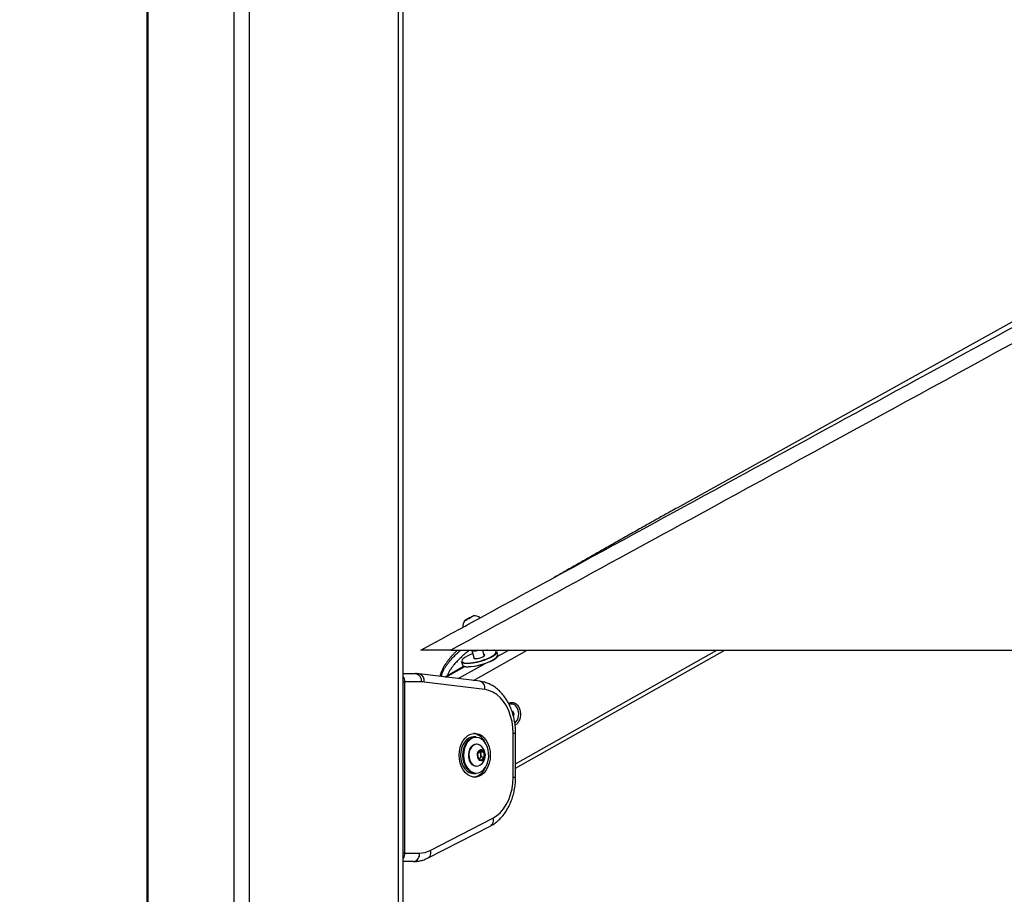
# Model space of a CAD drawing. Header units: millimetres. Extents: x 1471 to 17407, y 627 to 16320.
# Tile 12 of 74: x 3358 to 4301, y 5667 to 6504. Entities that reach past the tile are written whole.
import ezdxf

# ---------------------------------------------------------------- set-up
doc = ezdxf.new("R2010")
doc.units = ezdxf.units.MM
doc.header["$LTSCALE"] = 2
doc.layers.add('COMPONENT_GEOMETRY', color=7, linetype='Continuous')
doc.styles.add('SLDTEXTSTYLE0', font='TXT', dxfattribs={"width": 0.75})
doc.dimstyles.new('SLDDIMSTYLE0', dxfattribs={"dimtxt": 100, "dimasz": 6.604, "dimexe": 0, "dimexo": 0.0625, "dimgap": 25, "dimtad": 0, "dimtih": 1, "dimtoh": 1, "dimdec": 1, "dimrnd": 1e-09, "dimzin": 12, "dimdsep": 46, "dimtxsty": 'SLDTEXTSTYLE0', "dimsah": 1, "dimcen": 0.09, "dimadec": 0, "dimazin": 3, "dimtfac": 1, "dimtdec": 1, "dimtofl": 0, "dimtmove": 0, "dimatfit": 3, "dimfxl": 1, "dimfrac": 2, "dimtolj": 1, "dimtzin": 12, "dimarcsym": 0})
doc.dimstyles.new('SLDDIMSTYLE1', dxfattribs={"dimtxt": 100, "dimasz": 6.604, "dimexe": 0, "dimexo": 0.0625, "dimgap": 25, "dimtad": 0, "dimtih": 1, "dimtoh": 1, "dimdec": 0, "dimrnd": 1e-09, "dimzin": 12, "dimdsep": 46, "dimtxsty": 'SLDTEXTSTYLE0', "dimsah": 1, "dimcen": 0.09, "dimadec": 0, "dimazin": 3, "dimtfac": 1, "dimtdec": 0, "dimtofl": 0, "dimtmove": 0, "dimatfit": 3, "dimfxl": 1, "dimfrac": 2, "dimtolj": 1, "dimtzin": 12, "dimarcsym": 0})

# ---------------------------------------------------------------- blocks, each defined once
blk = doc.blocks.new('_D_5')
at = {"layer": 'COMPONENT_GEOMETRY', "color": 7}
for p, q in [((3713.93, 7249.5), (1732.15, 7249.5)), ((1738.5, 7249.5), (1738.5, 4322.96)), ((1501.49, 4302.65), (1471.02, 4302.65)), ((1471.02, 4302.65), (1471.02, 4143.9)), ((1975.52, 4302.65), (2005.99, 4302.65)), ((2005.99, 4302.65), (2005.99, 4143.9)), ((1471.02, 4143.9), (1501.49, 4143.9)), ((2005.99, 4143.9), (1975.52, 4143.9)), ((1738.5, 1067.75), (1738.5, 3994.28)), ((2719.31, 1067.75), (1732.15, 1067.75))]:
    blk.add_line(p, q, dxfattribs=at)
for points in [[(1738.5, 7249.5), (1737.49, 7242.89), (1739.52, 7242.89)], [(1738.5, 1067.75), (1739.52, 1074.35), (1737.49, 1074.35)]]:
    blk.add_solid(points, dxfattribs=at)
at = {"layer": 'COMPONENT_GEOMETRY', "color": 7, "char_height": 100, "attachment_point": 1, "style": 'SLDTEXTSTYLE0'}
for s, insert in [('10\'1.69"', (1501.49, 4272.81)), ('3091', (1590.73, 4123.19))]:
    blk.add_mtext(s, dxfattribs=dict(at, insert=insert))
blk = doc.blocks.new('_D_6')
at = {"layer": 'COMPONENT_GEOMETRY', "color": 7}
for p, q in [((7620.39, 5900.55), (7620.39, 3831.64)), ((7420.32, 3811.33), (7389.85, 3811.33)), ((7389.85, 3811.33), (7389.85, 3652.58)), ((7820.46, 3811.33), (7850.93, 3811.33)), ((7850.93, 3811.33), (7850.93, 3652.58)), ((7389.85, 3652.58), (7420.32, 3652.58)), ((7850.93, 3652.58), (7820.46, 3652.58)), ((7620.39, 1434.05), (7620.39, 3502.96)), ((3768.31, 1434.05), (7626.74, 1434.05))]:
    blk.add_line(p, q, dxfattribs=at)
for points in [[(7620.39, 5900.55), (7619.37, 5893.95), (7621.4, 5893.95)], [(7620.39, 1434.05), (7621.4, 1440.65), (7619.37, 1440.65)]]:
    blk.add_solid(points, dxfattribs=at)
at = {"layer": 'COMPONENT_GEOMETRY', "color": 7, "char_height": 100, "attachment_point": 1, "style": 'SLDTEXTSTYLE0'}
for s, insert in [('7\'3.92"', (7420.32, 3781.48)), ('2233.3', (7417.19, 3631.87))]:
    blk.add_mtext(s, dxfattribs=dict(at, insert=insert))

msp = doc.modelspace()

# ---------------------------------------------------------------- linework, layer by layer
at = {"color": 7, "linetype": 'Continuous', "lineweight": 25}
for p, q in [((3479.15, 7229.05), (3479.15, 1481.05)), ((3724.96, 1481.05), (3724.96, 7229.05)), ((4771.05, 6472.16), (3987.61, 6037)), ((3787.77, 5931.03), (3785.27, 5929.66)), ((3785.27, 5929.66), (3785.51, 5929.8)), ((3785.51, 5929.8), (3788.26, 5931.31)), ((3785.52, 5929.8), (3785.51, 5929.8)), ((3790.51, 5932.53), (3787.77, 5931.03)), ((3788.26, 5931.31), (3790.76, 5932.67)), ((3788.26, 5931.3), (3788.26, 5931.31)), ((3790.76, 5932.67), (3790.51, 5932.53)), ((3770.62, 5900.55), (6310.54, 5900.55)), ((3790.72, 5900.55), (3790.78, 5900.35)), ((3790.78, 5900.35), (3792.99, 5892.52)), ((3802.61, 5895.24), (3801.11, 5900.55)), ((3815.4, 5895.93), (3814.56, 5898.9)), ((3832.58, 5787.41), (4032.92, 5900.55)), ((3780.88, 5889.39), (3781.72, 5886.42)), ((3724.96, 5878.11), (3736.77, 5878.11)), ((3798.45, 5870.7), (3740.34, 5877.89)), ((3783.24, 5885.11), (3765.04, 5874.83)), ((3726.1, 5870.11), (3726.1, 5706.11)), ((3742.42, 5870.11), (3726.1, 5870.11)), ((3803.12, 5862.76), (3745.01, 5869.95)), ((3828.61, 5849.01), (3828.25, 5849.01)), ((3828.92, 5842.37), (3829.48, 5842.5)), ((3829.48, 5842.5), (3831.03, 5839.81)), ((3829.79, 5839.81), (3831.03, 5839.81)), ((3831.03, 5839.81), (3830.41, 5837.51)), ((3830.23, 5778.98), (3830.23, 5820.92)), ((3832.58, 5778.98), (3832.58, 5820.92)), ((3794.45, 5817.45), (3792.19, 5817.45)), ((3795.27, 5810.45), (3794.74, 5810.45)), ((3796.3, 5801.4), (3798.74, 5804.47)), ((3796.97, 5796.87), (3796.3, 5801.4)), ((3797.94, 5803.47), (3798.9, 5803.03)), ((3798.74, 5804.47), (3801.84, 5803.03)), ((3798.9, 5803.03), (3801.84, 5803.03)), ((3798.9, 5803.03), (3799.23, 5800.77)), ((3801.84, 5803.03), (3802.5, 5798.51)), ((3800.07, 5795.43), (3796.97, 5796.87)), ((3798.35, 5796.97), (3797.92, 5796.43)), ((3799.56, 5798.51), (3798.35, 5796.97)), ((3799.23, 5800.77), (3799.56, 5798.51)), ((3799.56, 5798.51), (3802.5, 5798.51)), ((3802.5, 5798.51), (3800.07, 5795.43)), ((3792.19, 5782.45), (3794.45, 5782.45)), ((3794.74, 5789.45), (3795.27, 5789.45)), ((3750.72, 5708.64), (3810.69, 5739.51)), ((3748.72, 5701.53), (3808.7, 5732.4)), ((3734.9, 5698.11), (3724.96, 5698.11)), ((3726.1, 5706.11), (3740.56, 5706.11))]:
    msp.add_line(p, q, dxfattribs=at)
at = {"color": 8, "linetype": 'Continuous', "lineweight": 25}
for p, q in [((3480.23, 7229.05), (3480.23, 1481.05)), ((3562.66, 7229.05), (3562.66, 1481.05)), ((3577.45, 7229.05), (3577.45, 1481.05)), ((3720.13, 7229.05), (3720.13, 1481.05)), ((3792.13, 5871.48), (3843.61, 5900.55)), ((3814.97, 5894.33), (3825.99, 5900.55)), ((3832.58, 5791.68), (4025.35, 5900.55)), ((3777.67, 5873.27), (3802.46, 5887.27)), ((3765.87, 5874.73), (3783.84, 5884.88)), ((3724.96, 5870.11), (3726.1, 5870.11)), ((3830.23, 5820.92), (3832.58, 5820.92)), ((3830.23, 5778.98), (3832.58, 5778.98)), ((3724.96, 5706.11), (3726.1, 5706.11))]:
    msp.add_line(p, q, dxfattribs=at)
at = {"color": 7, "linetype": 'Continuous', "lineweight": 25, "flags": 128}
for points in [[(3783.86, 5928.89), (3784.05, 5928.99), (3784.84, 5929.42), (3786.11, 5930.12), (3787.67, 5930.97), (3789.29, 5931.86), (3790.71, 5932.64), (3791.72, 5933.19), (3792.17, 5933.44), (3791.98, 5933.34), (3791.19, 5932.91), (3789.92, 5932.21), (3788.35, 5931.36), (3786.74, 5930.47), (3785.32, 5929.7), (3784.31, 5929.14), (3783.86, 5928.89)], [(3781.95, 5922.45), (3782.11, 5922.53), (3782.84, 5922.93), (3784.12, 5923.63), (3785.86, 5924.58), (3787.93, 5925.71), (3790.18, 5926.93), (3792.43, 5928.17), (3794.52, 5929.31), (3796.3, 5930.29), (3797.64, 5931.02), (3798.42, 5931.45), (3798.62, 5931.57)], [(3791.64, 5897.28), (3788.73, 5896.1), (3786.11, 5894.84), (3783.97, 5893.55), (3782.38, 5892.31), (3781.42, 5891.16), (3781.12, 5890.15), (3781.41, 5889.4)], [(3814.56, 5898.9), (3814.54, 5898.12), (3813.89, 5897), (3812.58, 5895.77), (3810.66, 5894.47), (3808.21, 5893.16), (3805.34, 5891.89), (3802.15, 5890.71), (3798.77, 5889.67), (3795.36, 5888.82), (3792.04, 5888.18), (3788.96, 5887.79), (3786.23, 5887.65)], [(3787.07, 5884.68), (3789.8, 5884.81), (3792.88, 5885.21), (3796.2, 5885.84), (3799.61, 5886.7), (3802.99, 5887.74), (3806.18, 5888.92), (3809.05, 5890.19), (3811.5, 5891.5), (3813.42, 5892.8), (3814.73, 5894.03), (3815.38, 5895.14), (3815.4, 5895.93)], [(3793.94, 5892.44), (3795.62, 5892.58), (3797.57, 5892.98), (3799.52, 5893.59), (3801.22, 5894.32), (3802.43, 5895.08), (3802.99, 5895.77), (3802.83, 5896.28), (3802.25, 5896.51)], [(3786.23, 5887.65), (3783.98, 5887.79), (3782.28, 5888.18), (3781.22, 5888.82), (3780.88, 5889.39)], [(3781.72, 5886.42), (3782.06, 5885.84), (3783.12, 5885.21), (3784.81, 5884.81), (3787.07, 5884.68)], [(3814.69, 5893.87), (3814.47, 5893.59), (3813.19, 5892.39), (3811.31, 5891.12), (3808.92, 5889.84), (3806.11, 5888.6), (3802.99, 5887.45), (3799.69, 5886.43), (3796.36, 5885.59), (3793.12, 5884.97), (3790.1, 5884.59), (3787.44, 5884.46)], [(3792.63, 5893.79), (3792.43, 5893.59), (3792.23, 5892.98), (3792.76, 5892.58), (3793.94, 5892.44)], [(3830.23, 5820.92), (3829.96, 5826.57), (3829.16, 5832.11), (3827.83, 5837.45), (3826.01, 5842.49), (3823.73, 5847.14), (3821.03, 5851.32), (3817.95, 5854.94), (3814.56, 5857.94), (3810.91, 5860.27), (3807.08, 5861.89), (3803.12, 5862.76)], [(3778.61, 5799.95), (3778.87, 5803.81), (3779.62, 5807.54), (3780.84, 5811.01), (3782.49, 5814.1), (3784.51, 5816.71), (3786.84, 5818.75), (3789.4, 5820.15), (3792.09, 5820.86), (3794.83, 5820.86), (3797.53, 5820.15), (3800.08, 5818.75), (3802.41, 5816.71), (3804.44, 5814.1), (3806.09, 5811.01), (3807.31, 5807.54), (3808.06, 5803.81), (3808.31, 5799.95), (3808.06, 5796.09), (3807.31, 5792.36), (3806.09, 5788.9), (3804.44, 5785.8), (3802.41, 5783.19), (3800.08, 5781.15), (3797.53, 5779.75), (3794.83, 5779.04), (3792.09, 5779.04), (3789.4, 5779.75), (3786.84, 5781.15), (3784.51, 5783.19), (3782.49, 5785.8), (3780.84, 5788.9), (3779.62, 5792.36), (3778.87, 5796.09), (3778.61, 5799.95)], [(3792.19, 5817.45), (3790.21, 5817.23), (3787.8, 5816.31), (3785.56, 5814.72), (3783.59, 5812.53), (3781.98, 5809.83), (3780.78, 5806.72), (3780.05, 5803.33), (3779.82, 5799.8), (3780.09, 5796.28), (3780.86, 5792.91), (3782.09, 5789.83), (3783.74, 5787.17), (3785.73, 5785.02), (3787.99, 5783.49), (3790.42, 5782.63), (3792.19, 5782.45)], [(3794.45, 5782.45), (3792.68, 5782.63), (3790.25, 5783.49), (3788, 5785.02), (3786, 5787.17), (3784.36, 5789.83), (3783.12, 5792.91), (3782.35, 5796.28), (3782.08, 5799.8), (3782.31, 5803.33), (3783.04, 5806.72), (3784.24, 5809.83), (3785.85, 5812.53), (3787.82, 5814.72), (3790.06, 5816.31), (3792.48, 5817.23), (3794.45, 5817.45)], [(3806.75, 5801.82), (3806.24, 5805.21), (3805.26, 5808.37), (3803.84, 5811.2), (3802.06, 5813.56), (3799.97, 5815.37), (3797.67, 5816.54), (3795.25, 5817.04), (3792.8, 5816.83), (3790.44, 5815.94), (3788.25, 5814.39), (3786.33, 5812.25), (3784.75, 5809.6), (3783.58, 5806.56), (3782.87, 5803.25), (3782.64, 5799.81), (3782.91, 5796.37), (3783.66, 5793.08), (3784.87, 5790.06), (3786.48, 5787.46), (3788.43, 5785.36), (3790.63, 5783.87), (3793.01, 5783.03), (3795.45, 5782.88), (3797.86, 5783.43), (3800.15, 5784.66), (3802.22, 5786.52), (3803.98, 5788.92), (3805.36, 5791.78), (3806.3, 5794.97), (3806.78, 5798.36), (3806.75, 5801.82)], [(3794.74, 5810.45), (3793.22, 5810.23), (3791.39, 5809.33), (3789.79, 5807.78), (3788.53, 5805.7), (3787.68, 5803.24), (3787.32, 5800.54), (3787.47, 5797.81), (3788.11, 5795.22), (3789.2, 5792.96), (3790.67, 5791.17), (3792.41, 5789.98), (3794.32, 5789.47), (3794.74, 5789.45)], [(3798.21, 5809.59), (3797.6, 5809.92), (3795.69, 5810.43), (3793.76, 5810.23), (3791.93, 5809.33), (3790.33, 5807.78), (3789.06, 5805.7), (3788.22, 5803.24), (3787.86, 5800.54), (3788, 5797.81), (3788.64, 5795.22), (3789.74, 5792.96), (3791.2, 5791.17), (3792.95, 5789.98), (3794.85, 5789.47), (3796.79, 5789.67), (3798.21, 5790.31)], [(3803.04, 5801.02), (3802.52, 5802.81), (3801.58, 5804.2), (3800.34, 5805.03), (3798.98, 5805.17), (3797.68, 5804.6), (3796.61, 5803.41), (3795.91, 5801.75), (3795.69, 5799.84), (3795.97, 5797.95), (3796.71, 5796.33), (3797.82, 5795.2), (3799.14, 5794.71), (3800.49, 5794.93), (3801.7, 5795.83), (3802.6, 5797.28), (3803.07, 5799.09), (3803.04, 5801.02)], [(3797.85, 5796.46), (3798.05, 5796.64), (3798.35, 5796.97)], [(3810.69, 5739.51), (3814.37, 5741.82), (3817.8, 5744.81), (3820.91, 5748.43), (3823.65, 5752.61), (3825.96, 5757.28), (3827.8, 5762.35), (3829.14, 5767.72), (3829.96, 5773.3), (3830.23, 5778.98)]]:
    msp.add_lwpolyline(points, dxfattribs=at)
at = {"color": 8, "linetype": 'Continuous', "lineweight": 25, "flags": 128}
for points in [[(3786.39, 5888.17), (3789.05, 5888.3), (3792.07, 5888.69), (3795.31, 5889.31), (3798.65, 5890.15), (3801.94, 5891.16), (3805.06, 5892.31), (3807.87, 5893.55), (3810.26, 5894.84), (3812.14, 5896.1), (3813.42, 5897.31), (3814.05, 5898.4), (3814.11, 5898.95)], [(3810.69, 5739.51), (3810.96, 5738.05), (3811, 5736.64), (3810.81, 5735.34), (3810.4, 5734.2), (3809.79, 5733.26), (3808.99, 5732.57), (3808.7, 5732.4)], [(3750.72, 5708.64), (3750.99, 5707.18), (3751.03, 5705.77), (3750.84, 5704.47), (3750.43, 5703.33), (3749.81, 5702.39), (3749.01, 5701.7), (3748.72, 5701.53)]]:
    msp.add_lwpolyline(points, dxfattribs=at)
at = {"color": 7, "linetype": 'Continuous', "lineweight": 25}
for centre, radius, start, end in [((3792.58, 5922.82), 10.63, 55.33846, 92.13603), ((3792.58, 5922.82), 10.63, 145.21761, 182.01518), ((3810.98, 5851.42), 49.54, 96.15599, 101.32347), ((3811.63, 5897.94), 2.68, 22.27845, 88.31908), ((3735.35, 5871.11), 7.14, 351.95053, 78.57825), ((3786.74, 5893.64), 9.21, 247.32541, 274.37243), ((3742.42, 5849.04), 21.07, 82.93872, 89.9947), ((3828.65, 5843.19), 5.76, 22.80527, 113.4854), ((3823.58, 5839.37), 12.01, 313.58211, 30.27665), ((3789.28, 5805.53), 15.68, 20.2825, 78.49899), ((3795.17, 5800.36), 4.08, 5.70743, 48.18801), ((3792.33, 5799.95), 11.29, 8.37986, 58.61131), ((3792.33, 5799.95), 11.29, 301.38869, 8.37986), ((3794.24, 5799.93), 5.06, 324.20775, 9.56859), ((3789.88, 5793.66), 14.88, 279.761, 341.45751), ((3740.44, 5728.23), 22.12, 270.31718, 297.6867), ((3733.49, 5705.11), 7.14, 281.42175, 8.04947)]:
    msp.add_arc(centre, radius, start, end, dxfattribs=at)
at = {"color": 8, "linetype": 'Continuous', "lineweight": 25}
for centre, radius, start, end in [((3793.3, 5906.88), 7.01, 248.92021, 295.03719), ((3785.25, 5894.27), 6.2, 231.71117, 280.55623), ((3738.33, 5871.36), 6.82, 348.03575, 72.96853), ((3796.45, 5864.17), 6.83, 348.03979, 72.93689)]:
    msp.add_arc(centre, radius, start, end, dxfattribs=at)
at = {"color": 7, "linetype": 'Continuous', "lineweight": 25}
for points, knots in [([(4847.86, 6488.96), (4713.68, 6415.61), (4445.33, 6268.92), (4086.2, 6072.82), (3861.28, 5950.05), (3770.62, 5900.55)], [0, 0, 0, 0, 0.373791, 0.747581, 1, 1, 1, 1]), ([(3741.88, 5900.55), (3948.71, 6013.37), (4293.41, 6201.4), (4638.23, 6389.57), (4776.15, 6464.84)], [0, 0, 0, 0, 0.600014, 1, 1, 1, 1]), ([(3987.61, 6037), (3983.53, 6034.73), (3975.33, 6030.16), (3963.23, 6023.37), (3951.18, 6016.57), (3939.18, 6009.77), (3927.22, 6002.97), (3915.28, 5996.17), (3903.34, 5989.37), (3891.38, 5982.58), (3879.9, 5976.06), (3872.43, 5971.84), (3868.93, 5969.86)], [0, 0, 0, 0, 0.096725, 0.194471, 0.293237, 0.393021, 0.493824, 0.595645, 0.698485, 0.802346, 0.907229, 1, 1, 1, 1]), ([(3770.62, 5900.55), (3768.92, 5900.55), (3765.54, 5900.55), (3760.78, 5900.55), (3756.45, 5900.55), (3752.62, 5900.55), (3749.25, 5900.55), (3745.82, 5900.55), (3743.39, 5900.55), (3742.07, 5900.55), (3741.94, 5900.55), (3741.88, 5900.55)], [0, 0, 0, 0, 0.109706, 0.219268, 0.312063, 0.404724, 0.498293, 0.59186, 0.750711, 0.875228, 1, 1, 1, 1]), ([(3776.94, 5900.55), (3776.07, 5899.74), (3774.48, 5898.24), (3772.3, 5895.94), (3770.33, 5893.74), (3768.43, 5891.45), (3766.64, 5889.1), (3764.97, 5886.67), (3763.45, 5884.15), (3762.33, 5881.95), (3761.55, 5880.12), (3760.96, 5878.49), (3760.49, 5876.93), (3760.34, 5875.81), (3760.28, 5875.42)], [0, 0, 0, 0, 0.117008, 0.213435, 0.309962, 0.406871, 0.503951, 0.599273, 0.694903, 0.79193, 0.840791, 0.889787, 0.961508, 1, 1, 1, 1]), ([(3740.34, 5877.89), (3739.46, 5877.98), (3738.27, 5878.1), (3737.08, 5878.11), (3736.77, 5878.11)], [0, 0, 0, 0, 0.7380335, 1, 1, 1, 1]), ([(3832.58, 5820.92), (3832.56, 5821.94), (3832.52, 5824.85), (3832.09, 5829.62), (3831.13, 5835.15), (3829.69, 5840.51), (3827.81, 5845.63), (3825.49, 5850.45), (3822.76, 5854.9), (3819.64, 5858.92), (3816.16, 5862.45), (3812.39, 5865.41), (3808.38, 5867.78), (3804.2, 5869.51), (3800.85, 5870.37), (3798.92, 5870.63), (3798.45, 5870.7)], [0, 0, 0, 0, 0.042417, 0.120531, 0.198764, 0.277125, 0.35564, 0.434306, 0.513062, 0.591751, 0.670146, 0.747955, 0.824879, 0.900711, 0.975413, 1, 1, 1, 1]), ([(3825.89, 5849.42), (3826.04, 5849.53), (3826.62, 5849.99), (3827.8, 5850.4), (3829.87, 5850.65), (3832.49, 5849.81), (3835.21, 5847.26), (3836.21, 5844.65), (3836.71, 5843.34)], [0, 0, 0, 0, 0.038938, 0.158, 0.277502, 0.516321, 0.757354, 1, 1, 1, 1]), ([(3836.71, 5843.34), (3836.98, 5841.91), (3837.53, 5839.06), (3836.77, 5834.64), (3835.26, 5831.53), (3833.63, 5829.74), (3832.68, 5828.95), (3832.14, 5828.73), (3832.09, 5828.71)], [0, 0, 0, 0, 0.24917, 0.496847, 0.742232, 0.864354, 0.986908, 1, 1, 1, 1]), ([(3808.7, 5732.4), (3809.48, 5732.83), (3811.58, 5733.98), (3814.81, 5736.31), (3818.29, 5739.52), (3821.47, 5743.23), (3824.32, 5747.41), (3826.79, 5752.01), (3828.86, 5756.95), (3830.5, 5762.18), (3831.68, 5767.61), (3832.43, 5773.24), (3832.53, 5777.05), (3832.58, 5778.98)], [0, 0, 0, 0, 0.054322, 0.145826, 0.238109, 0.331511, 0.425806, 0.520714, 0.615974, 0.711386, 0.806822, 0.902255, 1, 1, 1, 1]), ([(3734.9, 5698.11), (3735.78, 5698.13), (3738.09, 5698.2), (3741.79, 5698.84), (3745.53, 5700), (3747.78, 5701.08), (3748.72, 5701.53)], [0, 0, 0, 0, 0.185339, 0.485252, 0.785405, 1, 1, 1, 1])]:
    msp.add_open_spline(points, degree=3, knots=knots, dxfattribs=at)
at = {"color": 8, "linetype": 'Continuous', "lineweight": 25}
for points, knots in [([(3761.52, 5875.27), (3761.59, 5875.74), (3761.72, 5876.63), (3762.12, 5877.91), (3762.58, 5879.21), (3763.16, 5880.55), (3764.08, 5882.4), (3765.39, 5884.65), (3767.18, 5887.25), (3769.3, 5889.98), (3771.77, 5892.8), (3774.59, 5895.69), (3777.34, 5898.28), (3779.19, 5899.85), (3780.01, 5900.55)], [0, 0, 0, 0, 0.044467, 0.084913, 0.125745, 0.17385, 0.222106, 0.319399, 0.418663, 0.518314, 0.644452, 0.770988, 0.898432, 1, 1, 1, 1]), ([(3788.5, 5900.55), (3788.12, 5900.27), (3786.71, 5899.2), (3784.34, 5897.26), (3781.39, 5894.7), (3778.53, 5892), (3775.78, 5889.17), (3773.47, 5886.51), (3771.57, 5884.05), (3770.04, 5881.83), (3768.67, 5879.49), (3767.71, 5877.56), (3767.33, 5876.38), (3767.24, 5876.08)], [0, 0, 0, 0, 0.043413, 0.161241, 0.280598, 0.400131, 0.520368, 0.640955, 0.72247, 0.80422, 0.887087, 0.970648, 1, 1, 1, 1]), ([(3724.96, 5874.95), (3725.09, 5874.73), (3725.63, 5873.86), (3726.01, 5872.11), (3726.07, 5870.66), (3726.1, 5870.11)], [0, 0, 0, 0, 0.169903, 0.682488, 1, 1, 1, 1]), ([(3726.1, 5706.11), (3726.04, 5705.23), (3725.9, 5703.48), (3725.4, 5701.74), (3724.97, 5701.14), (3724.96, 5701.12)], [0, 0, 0, 0, 0.495271, 0.989456, 1, 1, 1, 1])]:
    msp.add_open_spline(points, degree=3, knots=knots, dxfattribs=at)

# ---------------------------------------------------------------- dimensions: what is measured, and where the dimension line sits
at = {"layer": 'COMPONENT_GEOMETRY', "color": 7}
for base, p1, p2, dimstyle, picture, middle in [((1738.5, 1067.75), (3716.47, 7249.5), (2721.85, 1067.75), 'SLDDIMSTYLE1', '_D_5', (1738.5, 4158.62)), ((7620.39, 5900.55), (3765.77, 1434.05), (8879.19, 5900.55), 'SLDDIMSTYLE0', '_D_6', (7620.39, 3667.3))]:
    dim = msp.add_linear_dim(base=base, p1=p1, p2=p2, angle=90, dimstyle=dimstyle, dxfattribs=at)
    dim.commit()
    dim.dimension.update_dxf_attribs({"geometry": picture, "text_midpoint": middle, "dimtype": 160})

doc.saveas('drawing.dxf')
